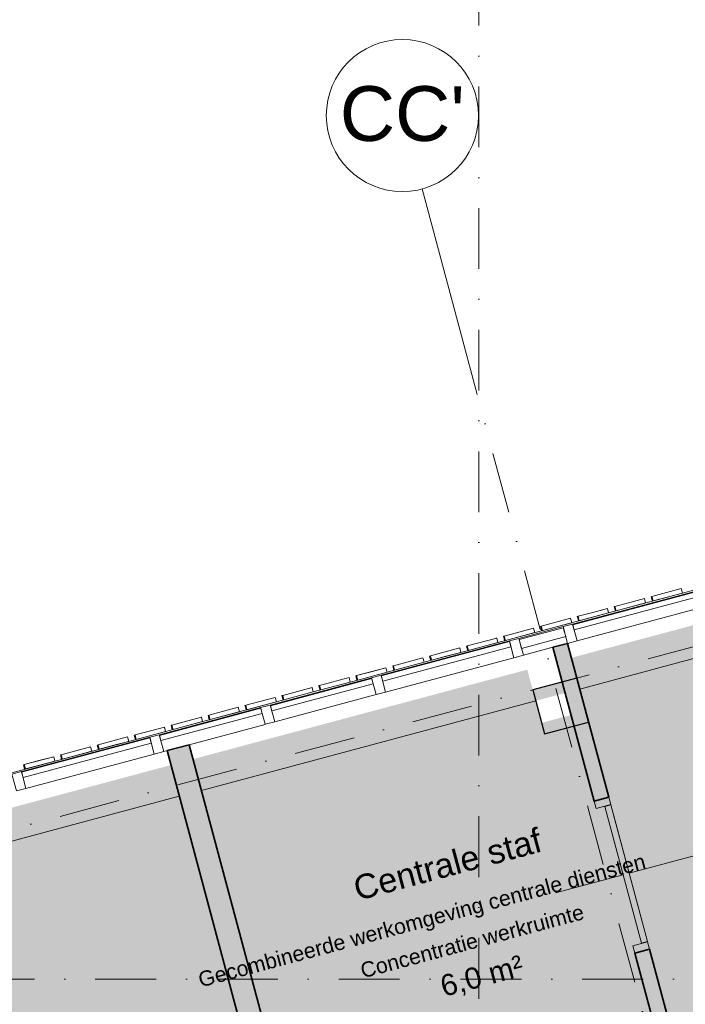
# Model space of a CAD drawing. Header units: millimetres. Extents: x -2530 to 151695, y -8763 to 71774.
# Tile 47 of 256: x 44274 to 48649, y 38334 to 44810. Entities that reach past the tile are written whole.
import ezdxf

# ---------------------------------------------------------------- set-up
doc = ezdxf.new("R2010")
doc.units = ezdxf.units.MM
doc.linetypes.add('RR_Level', pattern=[800, 400, -200, 0, -200])
for name, color, linetype, lineweight in [('A-AREA-____-IDEN', 2, 'Continuous', 13), ('A-AREA-____-PATT', 32, 'Continuous', 9), ('A-DOOR-____-MCUT', 31, 'Continuous', 13), ('A-DOOR-____-OTLN', 31, 'Continuous', 18), ('A-FLOR-____-OTLN', 192, 'Continuous', 18), ('A-GLAZ-CURT-MCUT', 52, 'Continuous', 13), ('A-GLAZ-CURT-OTLN', 52, 'Continuous', 13), ('A-GLAZ-CWMG-MCUT', 51, 'Continuous', 13), ('A-GLAZ-CWMG-OTLN', 51, 'Continuous', 13), ('A-WALL-____-MCUT', 113, 'Continuous', 35), ('A-WALL-____-OTLN', 113, 'Continuous', 18), ('A-WALL-____-PATT', 111, 'Continuous', 35), ('S-COLS-____-MCUT', 52, 'Continuous', 25), ('S-COLS-____-OTLN', 52, 'Continuous', 18), ('S-GRID-____-IDEN', 1, 'Continuous', 13), ('S-GRID-____-OTLN', 1, 'Continuous', 9)]:
    doc.layers.add(name, color=color, linetype=linetype, lineweight=lineweight)
doc.styles.add('Arial', font='arial.ttf', dxfattribs={"height": 360})
doc.styles.add('Arial_1', font='arial.ttf', dxfattribs={"height": 100})
doc.styles.add('Arial_B', font='txt', dxfattribs={"height": 160})
doc.styles.add('Arial_B_1', font='txt', dxfattribs={"height": 100})
doc.styles.add('Arial_I', font='txt', dxfattribs={"height": 140})

# ---------------------------------------------------------------- blocks, each defined once
blk = doc.blocks.new('System Panel - Triple glas-683257-plot_V2 Copy 1')
at = {"layer": 'A-GLAZ-CURT-MCUT', "color": 250, "lineweight": 9}
for p, q in [((345, 52.5), (-345, 52.5)), ((-345, 52.5), (-345, 17.5)), ((-345, 17.5), (345, 17.5)), ((345, 17.5), (345, 52.5))]:
    blk.add_line(p, q, dxfattribs=at)
blk = doc.blocks.new('System Panel - 027_Solid-683259-plot_V2 Copy 1')
at = {"layer": 'A-GLAZ-CURT-MCUT', "color": 250, "lineweight": 9}
for p, q in [((150, 49.5), (-150, 49.5)), ((-150, 49.5), (-150, -10.5)), ((150, -10.5), (150, 49.5)), ((-150, -10.5), (150, -10.5))]:
    blk.add_line(p, q, dxfattribs=at)
blk = doc.blocks.new('Rectangular Mullion - 65 x 114mm-V187-plot_V2 Copy 1')
at = {"layer": 'A-GLAZ-CWMG-OTLN', "color": 250, "lineweight": 9}
for p, q in [((38613.7, 38344.4), (37947.2, 38165.8)), ((38643.2, 38234.3), (38143.3, 38100.3)), ((37998.5, 38061.5), (37976.7, 38055.7))]:
    blk.add_line(p, q, dxfattribs=at)
blk = doc.blocks.new('Rectangular Mullion - 65 x 114mm-V180-plot_V2 Copy 1')
at = {"layer": 'A-GLAZ-CWMG-OTLN', "color": 250, "lineweight": 9}
for p, q in [((140041.2, 18327.7), (140707.7, 18506.3)), ((140070.7, 18217.6), (140737.2, 18396.2))]:
    blk.add_line(p, q, dxfattribs=at)
blk = doc.blocks.new('Rectangular Mullion - 65 x 114mm-V188-plot_V2 Copy 1')
at = {"layer": 'A-GLAZ-CWMG-OTLN', "color": 250, "lineweight": 9}
for p, q in [((47845.5, 40818), (47555.8, 40740.4)), ((47778.5, 40682), (47585.3, 40630.3))]:
    blk.add_line(p, q, dxfattribs=at)
blk = doc.blocks.new('Rectangular Mullion - 65 x 114mm-683247-plot_V2 Copy 1')
at = {"layer": 'A-GLAZ-CWMG-MCUT', "color": 250, "lineweight": 9}
for p, q in [((-32.5, 57), (32.5, 57)), ((-32.5, -57), (-32.5, 57)), ((32.5, 57), (32.5, -57)), ((32.5, -57), (-32.5, -57))]:
    blk.add_line(p, q, dxfattribs=at)
blk = doc.blocks.new('System Panel - Triple glas-683258-plot_V2 Copy 1')
at = {"layer": 'A-GLAZ-CURT-MCUT', "color": 250, "lineweight": 9}
for p, q in [((436.25, 52.5), (-436.25, 52.5)), ((-436.25, 52.5), (-436.25, 17.5)), ((-436.25, 17.5), (436.25, 17.5)), ((436.25, 17.5), (436.25, 52.5))]:
    blk.add_line(p, q, dxfattribs=at)
blk = doc.blocks.new('Rectangular Mullion - 65 x 114mm-V181-plot_V2 Copy 1')
at = {"layer": 'A-GLAZ-CWMG-OTLN', "color": 250, "lineweight": 9}
for p, q in [((128269, 15173.3), (129111.8, 15399.2)), ((128298.5, 15063.2), (129141.3, 15289))]:
    blk.add_line(p, q, dxfattribs=at)
blk = doc.blocks.new('027_Gilde - ATC_FacadeModel_rvt-1-plot_V2 Copy 1')
at = {"layer": 'A-FLOR-____-OTLN', "color": 90}
for p, q in [((49116.1, 41168.8), (48630.7, 41038.8)), ((48630.7, 41038.8), (48145.4, 40908.7)), ((48145.4, 40908.7), (47174.8, 40648.7)), ((47174.8, 40648.7), (46981.6, 40596.9)), ((46981.6, 40596.9), (46689.4, 40518.6)), ((46689.4, 40518.6), (46496.2, 40466.9)), ((46496.2, 40466.9), (46204.1, 40388.6)), ((46204.1, 40388.6), (46010.9, 40336.8)), ((46010.9, 40336.8), (45525.6, 40206.8)), ((45525.6, 40206.8), (45040.3, 40076.7)), ((45040.3, 40076.7), (44554.9, 39946.7)), ((44554.9, 39946.7), (44069.6, 39816.6))]:
    blk.add_line(p, q, dxfattribs=at)
at = {"layer": 'A-WALL-____-OTLN', "color": 90}
for p, q in [((54910.2, 42271), (47955.5, 40407.5)), ((48623, 41067.8), (48429.8, 41016)), ((48526.4, 41041.9), (48623, 41067.8)), ((48623, 41067.8), (48630.7, 41038.8)), ((48623, 41067.8), (48630.7, 41038.8)), ((48380.3, 41002.7), (48283.7, 40976.9)), ((48283.7, 40976.9), (48380.3, 41002.7)), ((48380.3, 41002.7), (48388.1, 40973.8)), ((48380.3, 41002.7), (48388.1, 40973.8)), ((48429.8, 41016), (48425, 41014.7)), ((48429.8, 41016), (48425, 41014.7)), ((48427.4, 41005.9), (48425, 41014.7)), ((48427.4, 41005.9), (48432.8, 40985.7)), ((48526.4, 41041.9), (48429.8, 41016)), ((48429.8, 41016), (48437.6, 40987)), ((48437.6, 40987), (48429.8, 41016)), ((48437.6, 40987), (48630.7, 41038.8)), ((48437.6, 40987), (48630.7, 41038.8)), ((48137.7, 40937.7), (48041.1, 40911.8)), ((48137.7, 40937.7), (48041.1, 40911.8)), ((48137.7, 40937.7), (48145.4, 40908.7)), ((48137.7, 40937.7), (48145.4, 40908.7)), ((48187.1, 40951), (48182.3, 40949.7)), ((48187.1, 40951), (48182.3, 40949.7)), ((48184.6, 40940.9), (48182.3, 40949.7)), ((48184.6, 40940.9), (48190, 40920.7)), ((48187.1, 40951), (48283.7, 40976.9)), ((48283.7, 40976.9), (48187.1, 40951)), ((48187.1, 40951), (48194.9, 40922)), ((48194.9, 40922), (48187.1, 40951)), ((48291.5, 40947.9), (48194.9, 40922)), ((48194.9, 40922), (48291.5, 40947.9)), ((48291.5, 40947.9), (48388.1, 40973.8)), ((48291.5, 40947.9), (48388.1, 40973.8)), ((48437.6, 40987), (48432.8, 40985.7)), ((48437.6, 40987), (48432.8, 40985.7)), ((47895, 40872.7), (47701.8, 40820.9)), ((47701.8, 40820.9), (47895, 40872.7)), ((47895, 40872.7), (47902.8, 40843.7)), ((47895, 40872.7), (47902.8, 40843.7)), ((47940.9, 40885), (47939.6, 40884.6)), ((47940.9, 40885), (47939.6, 40884.6)), ((47944.3, 40867), (47939.6, 40884.6)), ((47940.9, 40885), (47944.5, 40886)), ((47940.9, 40885), (47944.5, 40886)), ((47944.3, 40867), (47947.3, 40855.7)), ((47944.5, 40886), (48041.1, 40911.8)), ((48041.1, 40911.8), (47944.5, 40886)), ((47952.2, 40857), (47944.5, 40886)), ((47952.2, 40857), (47944.5, 40886)), ((48048.8, 40882.9), (47952.2, 40857)), ((47952.2, 40857), (48048.8, 40882.9)), ((48145.4, 40908.7), (48048.8, 40882.9)), ((48048.8, 40882.9), (48145.4, 40908.7)), ((48194.9, 40922), (48191.5, 40921.1)), ((48194.9, 40922), (48191.5, 40921.1)), ((47652.3, 40807.7), (47459.1, 40755.9)), ((47652.3, 40807.7), (47459.1, 40755.9)), ((47652.3, 40807.7), (47660.1, 40778.7)), ((47652.3, 40807.7), (47660.1, 40778.7)), ((47701.8, 40820.9), (47696.8, 40819.6)), ((47701.8, 40820.9), (47696.8, 40819.6)), ((47699.2, 40810.8), (47696.8, 40819.6)), ((47699.2, 40810.8), (47704.6, 40790.6)), ((47701.8, 40820.9), (47709.6, 40792)), ((47709.6, 40792), (47701.8, 40820.9)), ((47709.6, 40792), (47902.8, 40843.7)), ((47709.6, 40792), (47902.8, 40843.7)), ((47948.7, 40856), (47947.3, 40855.7)), ((47948.7, 40856), (47947.3, 40855.7)), ((47948.7, 40856), (47952.2, 40857)), ((47948.7, 40856), (47952.2, 40857)), ((47409.7, 40742.7), (47216.5, 40690.9)), ((47216.5, 40690.9), (47409.7, 40742.7)), ((47409.7, 40742.7), (47404.6, 40741.3)), ((47409.7, 40742.7), (47404.6, 40741.3)), ((47409.7, 40742.7), (47417.4, 40713.7)), ((47409.7, 40742.7), (47417.4, 40713.7)), ((47455.5, 40755), (47454.1, 40754.6)), ((47455.5, 40755), (47454.1, 40754.6)), ((47458.9, 40736.9), (47454.1, 40754.6)), ((47455.5, 40755), (47459.1, 40755.9)), ((47455.5, 40755), (47459.1, 40755.9)), ((47458.9, 40736.9), (47461.9, 40725.6)), ((47466.9, 40726.9), (47459.1, 40755.9)), ((47466.9, 40726.9), (47459.1, 40755.9)), ((47660.1, 40778.7), (47466.9, 40726.9)), ((47466.9, 40726.9), (47660.1, 40778.7)), ((47709.6, 40792), (47704.6, 40790.6)), ((47709.6, 40792), (47704.6, 40790.6)), ((47167, 40677.6), (46973.8, 40625.9)), ((47070.4, 40651.8), (47167, 40677.6)), ((47167, 40677.6), (47161.9, 40676.3)), ((47167, 40677.6), (47161.9, 40676.3)), ((47167, 40677.6), (47174.8, 40648.7)), ((47167, 40677.6), (47174.8, 40648.7)), ((47216.5, 40690.9), (47211.4, 40689.5)), ((47216.5, 40690.9), (47211.4, 40689.5)), ((47213.8, 40680.7), (47211.4, 40689.5)), ((47213.8, 40680.7), (47219.2, 40660.6)), ((47216.5, 40690.9), (47224.2, 40661.9)), ((47224.2, 40661.9), (47216.5, 40690.9)), ((47224.2, 40661.9), (47417.4, 40713.7)), ((47224.2, 40661.9), (47417.4, 40713.7)), ((47463.3, 40726), (47461.9, 40725.6)), ((47463.3, 40726), (47461.9, 40725.6)), ((47463.3, 40726), (47466.9, 40726.9)), ((47463.3, 40726), (47466.9, 40726.9)), ((46924.3, 40612.6), (46731.1, 40560.8)), ((46731.1, 40560.8), (46924.3, 40612.6)), ((46924.3, 40612.6), (46932.1, 40583.6)), ((46924.3, 40612.6), (46932.1, 40583.6)), ((46973.8, 40625.9), (46968.7, 40624.5)), ((46973.8, 40625.9), (46968.7, 40624.5)), ((46971, 40615.7), (46968.7, 40624.5)), ((46971, 40615.7), (46976.4, 40595.5)), ((47070.4, 40651.8), (46973.8, 40625.9)), ((46973.8, 40625.9), (46981.6, 40596.9)), ((46981.6, 40596.9), (46973.8, 40625.9)), ((46981.6, 40596.9), (47174.8, 40648.7)), ((47078.2, 40622.8), (46981.6, 40596.9)), ((47078.2, 40622.8), (47174.8, 40648.7)), ((47224.2, 40661.9), (47219.2, 40660.6)), ((47224.2, 40661.9), (47219.2, 40660.6)), ((46681.7, 40547.6), (46488.5, 40495.8)), ((46585.1, 40521.7), (46681.7, 40547.6)), ((46681.7, 40547.6), (46689.4, 40518.6)), ((46681.7, 40547.6), (46689.4, 40518.6)), ((46731.1, 40560.8), (46726, 40559.5)), ((46731.1, 40560.8), (46726, 40559.5)), ((46728.3, 40550.6), (46726, 40559.5)), ((46728.3, 40550.6), (46733.7, 40530.5)), ((46731.1, 40560.8), (46738.9, 40531.9)), ((46738.9, 40531.9), (46731.1, 40560.8)), ((46738.9, 40531.9), (46932.1, 40583.6)), ((46738.9, 40531.9), (46932.1, 40583.6)), ((46439, 40482.6), (46245.8, 40430.8)), ((46439, 40482.6), (46245.8, 40430.8)), ((46439, 40482.6), (46446.8, 40453.6)), ((46439, 40482.6), (46446.8, 40453.6)), ((46488.5, 40495.8), (46483.2, 40494.4)), ((46488.5, 40495.8), (46483.2, 40494.4)), ((46485.6, 40485.6), (46483.2, 40494.4)), ((46485.6, 40485.6), (46491, 40465.5)), ((46585.1, 40521.7), (46488.5, 40495.8)), ((46488.5, 40495.8), (46496.2, 40466.9)), ((46496.2, 40466.9), (46488.5, 40495.8)), ((46496.2, 40466.9), (46689.4, 40518.6)), ((46592.8, 40492.7), (46496.2, 40466.9)), ((46592.8, 40492.7), (46689.4, 40518.6)), ((46738.9, 40531.9), (46733.7, 40530.5)), ((46738.9, 40531.9), (46733.7, 40530.5)), ((46196.3, 40417.6), (46003.2, 40365.8)), ((46196.3, 40417.6), (46003.2, 40365.8)), ((46192.5, 40416.5), (46196.3, 40417.6)), ((46192.5, 40416.5), (46196.3, 40417.6)), ((46196.3, 40417.6), (46204.1, 40388.6)), ((46196.3, 40417.6), (46204.1, 40388.6)), ((46245.8, 40430.8), (46240.5, 40429.4)), ((46242, 40429.8), (46240.5, 40429.4)), ((46242.9, 40420.6), (46240.5, 40429.4)), ((46242, 40429.8), (46245.8, 40430.8)), ((46242.9, 40420.6), (46248.3, 40400.4)), ((46245.8, 40430.8), (46253.6, 40401.8)), ((46253.6, 40401.8), (46245.8, 40430.8)), ((46446.8, 40453.6), (46253.6, 40401.8)), ((46253.6, 40401.8), (46446.8, 40453.6)), ((46493.9, 40466.2), (46491, 40465.5)), ((46493.9, 40466.2), (46491, 40465.5)), ((45953.7, 40352.5), (45760.5, 40300.8)), ((45953.7, 40352.5), (45760.5, 40300.8)), ((45953.7, 40352.5), (45961.4, 40323.6)), ((45953.7, 40352.5), (45961.4, 40323.6)), ((46003.2, 40365.8), (45997.8, 40364.4)), ((46000.2, 40355.5), (45997.8, 40364.4)), ((46000.2, 40355.5), (46005.6, 40335.4)), ((46003.2, 40365.8), (46010.9, 40336.8)), ((46010.9, 40336.8), (46003.2, 40365.8)), ((46204.1, 40388.6), (46010.9, 40336.8)), ((46010.9, 40336.8), (46204.1, 40388.6)), ((46253.6, 40401.8), (46248.3, 40400.4)), ((46249.8, 40400.8), (46248.3, 40400.4)), ((46249.8, 40400.8), (46253.6, 40401.8)), ((47665.8, 40329.9), (45468.3, 39741.1)), ((45711, 40287.5), (45517.8, 40235.7)), ((45517.8, 40235.7), (45711, 40287.5)), ((45711, 40287.5), (45705.6, 40286)), ((45711, 40287.5), (45705.6, 40286)), ((45711, 40287.5), (45718.8, 40258.5)), ((45711, 40287.5), (45718.8, 40258.5)), ((45756.6, 40299.7), (45755.1, 40299.3)), ((45756.6, 40299.7), (45755.1, 40299.3)), ((45759.8, 40281.7), (45755.1, 40299.3)), ((45756.6, 40299.7), (45760.5, 40300.8)), ((45756.6, 40299.7), (45760.5, 40300.8)), ((45759.8, 40281.7), (45762.9, 40270.3)), ((45768.3, 40271.8), (45760.5, 40300.8)), ((45768.3, 40271.8), (45760.5, 40300.8)), ((45961.4, 40323.6), (45768.3, 40271.8)), ((45768.3, 40271.8), (45961.4, 40323.6)), ((46009.8, 40336.5), (46005.6, 40335.4)), ((45468.4, 40222.5), (45275.2, 40170.7)), ((45371.8, 40196.6), (45468.4, 40222.5)), ((45468.4, 40222.5), (45476.1, 40193.5)), ((45468.4, 40222.5), (45476.1, 40193.5)), ((45517.8, 40235.7), (45512.4, 40234.3)), ((45517.8, 40235.7), (45512.4, 40234.3)), ((45514.7, 40225.5), (45512.4, 40234.3)), ((45514.7, 40225.5), (45520.1, 40205.3)), ((45517.8, 40235.7), (45525.6, 40206.8)), ((45525.6, 40206.8), (45517.8, 40235.7)), ((45525.6, 40206.8), (45718.8, 40258.5)), ((45525.6, 40206.8), (45718.8, 40258.5)), ((45764.4, 40270.7), (45768.3, 40271.8)), ((45764.4, 40270.7), (45768.3, 40271.8)), ((45225.7, 40157.5), (45032.5, 40105.7)), ((45032.5, 40105.7), (45225.7, 40157.5)), ((45225.7, 40157.5), (45233.5, 40128.5)), ((45225.7, 40157.5), (45233.5, 40128.5)), ((45275.2, 40170.7), (45269.7, 40169.2)), ((45275.2, 40170.7), (45269.7, 40169.2)), ((45272, 40160.4), (45269.7, 40169.2)), ((45272, 40160.4), (45277.4, 40140.3)), ((45371.8, 40196.6), (45275.2, 40170.7)), ((45275.2, 40170.7), (45282.9, 40141.7)), ((45282.9, 40141.7), (45275.2, 40170.7)), ((45282.9, 40141.7), (45476.1, 40193.5)), ((45379.5, 40167.6), (45282.9, 40141.7)), ((45379.5, 40167.6), (45476.1, 40193.5)), ((45523.1, 40206.1), (45520.1, 40205.3)), ((45523.1, 40206.1), (45520.1, 40205.3)), ((44983, 40092.4), (44886.4, 40066.6)), ((44886.4, 40066.6), (44983, 40092.4)), ((44983, 40092.4), (44990.8, 40063.5)), ((44983, 40092.4), (44990.8, 40063.5)), ((45032.5, 40105.7), (45026.9, 40104.2)), ((45032.5, 40105.7), (45026.9, 40104.2)), ((45029.3, 40095.4), (45026.9, 40104.2)), ((45029.3, 40095.4), (45034.7, 40075.2)), ((45032.5, 40105.7), (45040.3, 40076.7)), ((45040.3, 40076.7), (45032.5, 40105.7)), ((45040.3, 40076.7), (45233.5, 40128.5)), ((45040.3, 40076.7), (45233.5, 40128.5)), ((45282.9, 40141.7), (45277.4, 40140.3)), ((45282.9, 40141.7), (45277.4, 40140.3)), ((44740.4, 40027.4), (44547.2, 39975.7)), ((44547.2, 39975.7), (44740.4, 40027.4)), ((44740.4, 40027.4), (44734.7, 40025.9)), ((44740.4, 40027.4), (44734.7, 40025.9)), ((44740.4, 40027.4), (44748.1, 39998.4)), ((44740.4, 40027.4), (44748.1, 39998.4)), ((44789.8, 40040.7), (44784.2, 40039.2)), ((44789.8, 40040.7), (44784.2, 40039.2)), ((44786.6, 40030.4), (44784.2, 40039.2)), ((44786.6, 40030.4), (44792, 40010.2)), ((44789.8, 40040.7), (44886.4, 40066.6)), ((44886.4, 40066.6), (44789.8, 40040.7)), ((44789.8, 40040.7), (44797.6, 40011.7)), ((44797.6, 40011.7), (44789.8, 40040.7)), ((44894.2, 40037.6), (44797.6, 40011.7)), ((44797.6, 40011.7), (44894.2, 40037.6)), ((44894.2, 40037.6), (44990.8, 40063.5)), ((44894.2, 40037.6), (44990.8, 40063.5)), ((44990.8, 40063.5), (44985.2, 40062)), ((44985.2, 40062), (44990.8, 40063.5)), ((44304.5, 39910.6), (44497.7, 39962.4)), ((44497.7, 39962.4), (44401.1, 39936.5)), ((44497.7, 39962.4), (44505.5, 39933.4)), ((44497.7, 39962.4), (44505.5, 39933.4)), ((44547.2, 39975.7), (44541.5, 39974.1)), ((44547.2, 39975.7), (44541.5, 39974.1)), ((44543.9, 39965.3), (44541.5, 39974.1)), ((44543.9, 39965.3), (44549.3, 39945.2)), ((44547.2, 39975.7), (44554.9, 39946.7)), ((44554.9, 39946.7), (44547.2, 39975.7)), ((44554.9, 39946.7), (44748.1, 39998.4)), ((44554.9, 39946.7), (44748.1, 39998.4)), ((44748.1, 39998.4), (44742.4, 39996.9)), ((44742.4, 39996.9), (44748.1, 39998.4)), ((44797.6, 40011.7), (44792, 40010.2)), ((44797.6, 40011.7), (44792, 40010.2)), ((44304.5, 39910.6), (44298.8, 39909.1)), ((44304.5, 39910.6), (44298.8, 39909.1)), ((44301.1, 39900.3), (44298.8, 39909.1)), ((44301.1, 39900.3), (44306.5, 39880.1)), ((44304.5, 39910.6), (44401.1, 39936.5)), ((44304.5, 39910.6), (44312.3, 39881.7)), ((44312.3, 39881.7), (44304.5, 39910.6)), ((44312.3, 39881.7), (44505.5, 39933.4)), ((44312.3, 39881.7), (44408.9, 39907.5)), ((44408.9, 39907.5), (44505.5, 39933.4)), ((44552, 39945.9), (44549.3, 39945.2)), ((44552, 39945.9), (44549.3, 39945.2)), ((44312.3, 39881.7), (44306.5, 39880.1)), ((44312.3, 39881.7), (44306.5, 39880.1)), ((45323.4, 39702.2), (40711.1, 38466.4))]:
    blk.add_line(p, q, dxfattribs=at)
at = {"layer": 'A-GLAZ-CURT-OTLN', "color": 90, "lineweight": 18, "rotation": 14.99999999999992}
for name, p in [('System Panel - Triple glas-683258-plot_V2 Copy 1', (48344.5, 40892.7)), ('System Panel - 027_Solid-683259-plot_V2 Copy 1', (47715.4, 40724.2)), ('System Panel - Triple glas-683258-plot_V2 Copy 1', (47086.3, 40555.6)), ('System Panel - Triple glas-683257-plot_V2 Copy 1', (46268.9, 40336.6)), ('System Panel - Triple glas-683257-plot_V2 Copy 1', (45539.7, 40141.2)), ('System Panel - Triple glas-683258-plot_V2 Copy 1', (44722.2, 39922.1))]:
    blk.add_blockref(name, p, dxfattribs=at)
at = {"layer": 'A-GLAZ-CWMG-OTLN', "color": 90, "lineweight": 18, "rotation": 180}
for name, p in [('Rectangular Mullion - 65 x 114mm-V181-plot_V2 Copy 1', (177049.6, 56123.9)), ('Rectangular Mullion - 65 x 114mm-V181-plot_V2 Copy 1', (175791.5, 55786.8)), ('Rectangular Mullion - 65 x 114mm-V180-plot_V2 Copy 1', (186658.1, 58698.5)), ('Rectangular Mullion - 65 x 114mm-V181-plot_V2 Copy 1', (173427.4, 55153.3))]:
    blk.add_blockref(name, p, dxfattribs=at)
at = {"layer": 'A-GLAZ-CWMG-OTLN', "color": 90, "lineweight": 18}
for name, p in [('Rectangular Mullion - 65 x 114mm-V188-plot_V2 Copy 1', (0, 0)), ('Rectangular Mullion - 65 x 114mm-V187-plot_V2 Copy 1', (7244.4, 1941.1))]:
    blk.add_blockref(name, p, dxfattribs=at)
at = {"layer": 'A-GLAZ-CWMG-OTLN', "color": 90, "lineweight": 18, "extrusion": (0, 0, -1), "rotation": 165.0000000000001}
for p in [(-47891.7, 40771.4), (-47539.1, 40676.9), (-46633.6, 40434.3), (-45904.3, 40238.9), (-45175, 40043.5), (-44269.5, 39800.8)]:
    blk.add_blockref('Rectangular Mullion - 65 x 114mm-683247-plot_V2 Copy 1', p, dxfattribs=at)
blk = doc.blocks.new('NLRS_28_SC_LIB_kolom recht_generiek_ISR - kolom beton_ONTWERP-6193513-plot_V2 Copy 1')
at = {"layer": 'S-COLS-____-OTLN', "lineweight": 13}
h = blk.add_hatch(color=256, dxfattribs=at)
h.paths.add_polyline_path([(-150, -150), (150, -150), (150, -75), (-150, -75)])
h.paths.add_polyline_path([(-150, 75), (150, 75), (150, 150), (-150, 150)])
at = {"layer": 'S-COLS-____-MCUT'}
for p, q in [((150, 150), (-150, 150)), ((-150, 150), (-150, -150)), ((150, -150), (150, 150)), ((-150, -150), (150, -150))]:
    blk.add_line(p, q, dxfattribs=at)
blk = doc.blocks.new('32_binnendeur_ontwerpers - 2315 x 930-6426853-plot_V2 Copy 1')
at = {"layer": 'A-DOOR-____-MCUT'}
for p, q in [((-517, 50), (-467, 50)), ((-467, 50), (-467, -50)), ((467, 50), (517, 50)), ((467, -50), (467, 50)), ((-467, -50), (-517, -50)), ((517, -50), (467, -50))]:
    blk.add_line(p, q, dxfattribs=at)
at = {"layer": 'A-DOOR-____-OTLN'}
for p, q in [((0, -10), (0, 450)), ((0, -500), (0, -50))]:
    blk.add_line(p, q, dxfattribs=at)
blk = doc.blocks.new('deurblad_abstract_linksdraaiend - deurblad_abstract_linksdraaiend-6426888-plot_V2 Copy 1')
at = {"layer": 'A-DOOR-____-OTLN', "lineweight": 13}
for p, q in [((108426.8, 17855.2), (109325.1, 18095.9)), ((109335.4, 18057.2), (109325.1, 18095.9)), ((109335.4, 18057.2), (108437.1, 17816.5)), ((108426.8, 17855.2), (108437.1, 17816.5))]:
    blk.add_line(p, q, dxfattribs=at)
blk = doc.blocks.new('draairichting - draairichting_links-6426892-plot_V2 Copy 1')
at = {"layer": 'A-DOOR-____-MCUT'}
blk.add_line((109263, 18037.8), (108437.1, 17816.5), dxfattribs=at)
blk = doc.blocks.new('Grid - r_2_5mm-300571-plot_V2 Copy 1')
at = {"layer": 'S-GRID-____-IDEN'}
blk.add_circle((0, 0), 2.5, dxfattribs=at)

msp = doc.modelspace()

# ---------------------------------------------------------------- hatches: boundary and pattern name
at = {"layer": 'A-AREA-____-PATT', "transparency": 33554509}
for points in [[(49967.8559, 32897.448), (51875.5594, 33408.6156), (51357.9213, 35340.4672), (54497.1803, 36181.6291), (55014.8184, 34249.7775), (57019.1145, 34786.827), (56910.281, 35192.9988), (56958.5773, 35205.9398), (56690.9584, 36204.7071), (56642.6622, 36191.7661), (55502.9525, 40445.2205), (55551.2488, 40458.1614), (55283.6299, 41456.9287), (55235.3336, 41443.9878), (55065.0307, 42079.567), (54968.4381, 42053.6851), (54890.7924, 42343.4628), (54987.385, 42369.3447), (54951.797, 42502.1609), (47900.5383, 40612.7825), (48146.2875, 39695.6339), (48097.9912, 39682.693), (48365.6101, 38683.9257), (48413.9064, 38696.8666), (48811.7112, 37212.2386), (48763.415, 37199.2977), (49031.0339, 36200.5304), (49079.3301, 36213.4713), (49500.817, 34640.4611), (49452.5207, 34627.5202), (49720.1396, 33628.7529), (49768.4358, 33641.6938), (49960.7122, 32924.1088)], [(46102.3855, 37374.5439), (48493.0519, 38015.1211), (48317.3138, 38670.9847), (48365.6101, 38683.9257), (48097.9912, 39682.693), (48049.6949, 39669.752), (47917.1796, 40164.306), (47723.9944, 40112.5422), (47610.7605, 40535.1368), (45413.2792, 39946.3237), (46049.3525, 37572.4658)], [(40256.1088, 30408.5559), (41173.7384, 30654.434), (41161.4445, 30700.3155), (41209.7408, 30713.2564), (41222.0347, 30667.375), (42139.6642, 30913.253), (42127.3703, 30959.1345), (42175.6666, 30972.0755), (42187.9605, 30926.194), (43105.59, 31172.0721), (43093.2961, 31217.9536), (43141.5924, 31230.8945), (43153.8863, 31185.013), (44071.5158, 31430.8911), (44059.2219, 31476.7726), (44107.5182, 31489.7136), (44119.8121, 31443.8321), (45004.6002, 31680.9103), (44992.3063, 31726.7918), (45040.6026, 31739.7328), (45056.1317, 31681.7772), (46054.899, 31949.3961), (46039.3699, 32007.3517), (46087.6662, 32020.2926), (46099.9601, 31974.4111), (46565.2604, 32099.088), (46552.9665, 32144.9695), (46601.2628, 32157.9104), (46597.3805, 32172.3993), (47291.1912, 32358.3053), (45268.3903, 39907.5009), (40656.0944, 38671.6404), (40769.3284, 38249.0451), (40479.5507, 38171.3994), (40366.3166, 38593.9947), (38168.8353, 38005.1816), (40195.5186, 30441.4964), (40243.8149, 30454.4374)]]:
    msp.add_hatch(color=254, dxfattribs=at).paths.add_polyline_path(points)
at = {"layer": 'A-WALL-____-PATT', "lineweight": 18}
h = msp.add_hatch(color=47, dxfattribs=at)
h.paths.add_polyline_path([(49871.2633, 32871.5661), (49967.8559, 32897.448), (49768.4358, 33641.6938), (49671.8433, 33615.8119), (49864.3283, 32897.448)])
h.paths.add_polyline_path([(49404.2244, 34614.5792), (49500.817, 34640.4611), (49079.3301, 36213.4713), (48982.7376, 36187.5894), (49397.2893, 34640.4611)])
h.paths.add_polyline_path([(48715.1187, 37186.3567), (48811.7112, 37212.2386), (48413.9064, 38696.8666), (48317.3138, 38670.9847), (48711.0834, 37201.4166)])
h.paths.add_polyline_path([(48049.6949, 39669.752), (48146.2875, 39695.6339), (47875.0446, 40707.9263), (47778.452, 40682.0443), (48031.4447, 39737.8628)])
msp.add_hatch(color=47, dxfattribs=at).paths.add_polyline_path([(47330.014, 32213.4164), (47474.9029, 32252.2393), (45387.7856, 40041.4672), (45242.8967, 40002.6444), (47291.1912, 32358.3053)])

# ---------------------------------------------------------------- linework, layer by layer
at = {"layer": 'A-WALL-____-MCUT'}
for p, q in [((47875.0446, 40707.9263), (47778.452, 40682.0443)), ((47778.452, 40682.0443), (48049.6949, 39669.752)), ((48146.2875, 39695.6339), (47875.0446, 40707.9263)), ((45387.7856, 40041.4672), (45242.8967, 40002.6444)), ((46102.3855, 37374.5439), (45387.7856, 40041.4672)), ((45242.8967, 40002.6444), (47291.1912, 32358.3053)), ((48049.6949, 39669.752), (48146.2875, 39695.6339)), ((48413.9064, 38696.8666), (48317.3138, 38670.9847)), ((48317.3138, 38670.9847), (48493.0519, 38015.1211)), ((48811.7112, 37212.2386), (48413.9064, 38696.8666))]:
    msp.add_line(p, q, dxfattribs=at)
at = {"layer": 'S-GRID-____-OTLN', "linetype": 'RR_Level'}
for p, q in [((47291.4834, 70774.2271), (47291.4834, -6763.3674)), ((88205.4064, 51270.0868), (-68.3933, 27617.1934)), ((47177.7971, 42730.5339), (50211.0149, 31410.4107)), ((-34.3191, 38500), (143998.0499, 38500))]:
    msp.add_line(p, q, dxfattribs=at)
at = {"layer": 'S-GRID-____-OTLN'}
msp.add_line((46918.978, 43696.4597), (47177.7971, 42730.5339), dxfattribs=at)

# ---------------------------------------------------------------- block references
at = {"lineweight": 5}
msp.add_blockref('027_Gilde - ATC_FacadeModel_rvt-1-plot_V2 Copy 1', (0, 0), dxfattribs=at)
at = {"layer": 'A-DOOR-____-OTLN'}
for name, p, rotation in [('32_binnendeur_ontwerpers - 2315 x 930-6426853-plot_V2 Copy 1', (48231.8006, 39183.3093), 104.9999999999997), ('deurblad_abstract_linksdraaiend - deurblad_abstract_linksdraaiend-6426888-plot_V2 Copy 1', (66216.9896, -69690.0414), 89.99999999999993), ('draairichting - draairichting_links-6426892-plot_V2 Copy 1', (66216.9896, -69690.0414), 89.99999999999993)]:
    msp.add_blockref(name, p, dxfattribs=dict(at, rotation=rotation))
at = {"layer": 'S-COLS-____-OTLN', "lineweight": 13, "rotation": 15.00000000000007}
msp.add_blockref('NLRS_28_SC_LIB_kolom recht_generiek_ISR - kolom beton_ONTWERP-6193513-plot_V2 Copy 1', (47830.0604, 40296.254), dxfattribs=at)
at = {"layer": 'S-GRID-____-IDEN', "xscale": 199.9999999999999, "yscale": 199.9999999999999, "zscale": 199.9999999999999, "rotation": 194.9999999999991}
msp.add_blockref('Grid - r_2_5mm-300571-plot_V2 Copy 1', (46789.5685, 44179.4226), dxfattribs=at)

# ---------------------------------------------------------------- texts
at = {"layer": 'A-AREA-____-IDEN', "lineweight": 9, "attachment_point": 1, "rotation": 15}
for s, insert, char_height, width, style in [('Centrale staf', (46453.7652, 39168.8512), 160, 1539.24, 'Arial_B'), ('Gecombineerde werkomgeving centrale diensten', (45438.5001, 38541.1765), 100, 4425.315, 'Arial_B_1'), ('Concentratie werkruimte', (46504.2471, 38601.3243), 100, 1891.9825, 'Arial_1'), ('6,0 m²', (47025.7027, 38517.5304), 140, 721.51875, 'Arial_I')]:
    msp.add_mtext(s, dxfattribs=dict(at, insert=insert, char_height=char_height, width=width, style=style))
at = {"layer": 'S-GRID-____-IDEN', "lineweight": 9, "insert": (46378.4691, 44372.6774), "char_height": 360, "width": 978.05875, "attachment_point": 1, "style": 'Arial'}
msp.add_mtext("CC'", dxfattribs=at)

doc.saveas('drawing.dxf')
